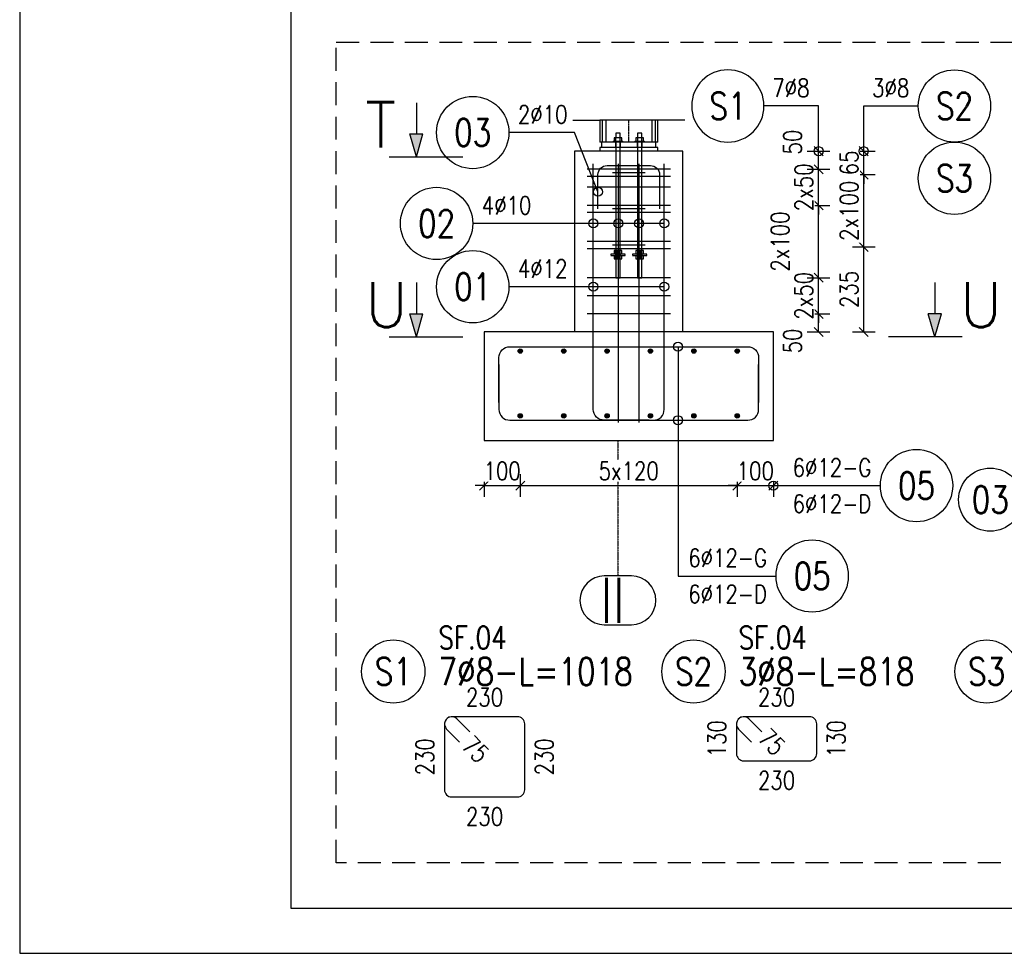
# Model space of a CAD drawing. Header units: millimetres. Extents: x -62590 to 46238, y 147773 to 522018.
# Tile 27 of 92: x 1238 to 3961, y 242643 to 245225. Entities that reach past the tile are written whole.
import ezdxf
from ezdxf.enums import TextEntityAlignment as Align

# ---------------------------------------------------------------- set-up
doc = ezdxf.new("R2010")
doc.units = ezdxf.units.MM
for name, pattern in [('ACAD_ISO02W100', [15, 12, -3]), ('ACAD_ISO04W100', [30, 24, -3, 0, -3]), ('CENTER2', [28.575, 19.05, -3.175, 3.175, -3.175]), ('HIDDEN', [9.525, 6.35, -3.175])]:
    doc.linetypes.add(name, pattern=pattern)
for name, color, linetype in [('!PB_Ramka', 7, 'Continuous'), ('e-cad_cienkie', 1, 'Continuous'), ('e-cad_kontur', 2, 'Continuous'), ('e-cad_opisy', 7, 'Continuous'), ('e-cad_osie', 9, 'CENTER2'), ('e-cad_prety_przekroj', 4, 'Continuous'), ('e-cad_prety_widok', 3, 'Continuous'), ('e-cad_strzemiona', 3, 'Continuous'), ('e-cad_ukryte', 1, 'HIDDEN'), ('e-cad_wymiary', 1, 'Continuous')]:
    doc.layers.add(name, color=color, linetype=linetype)
doc.layers.add('e-cad_rzutnie', color=61, linetype='Continuous', plot=False)
doc.styles.add('e-cad_1', font='simplex.shx', dxfattribs={"width": 0.8})
doc.styles.add('PB_CutSymbolDown', font='txt.shx', dxfattribs={"height": 5})
doc.styles.add('PB_CutSymbolUp', font='txt.shx', dxfattribs={"height": 5})
doc.linetypes.add('ZIGZAG', pattern='A,0.00254,-5.08,[131,ltypeshp.shx,S=5.08,R=0,X=-5.08,Y=0],-10.16,[131,ltypeshp.shx,S=5.08,R=180,X=5.08,Y=0],-5.08', length=20.32254)
doc.dimstyles.new('e-cad_1_25_[mm]', dxfattribs={"dimscale": 25, "dimtxt": 2, "dimasz": 1, "dimexe": 1.25, "dimexo": 0.625, "dimtad": 1, "dimdec": 0, "dimrnd": 1, "dimzin": 1, "dimtxsty": 'e-cad_1', "dimblk": 'OBLIQUE', "dimcen": 2.5, "dimclrd": 8, "dimclre": 8, "dimclrt": 1, "dimadec": 0, "dimazin": 0, "dimtfac": 1, "dimtix": 1, "dimtmove": 1, "dimatfit": 3, "dimfxl": 1.25, "dimfxlon": 1, "dimtfill": 1, "dimarcsym": 0})

# ---------------------------------------------------------------- blocks, each defined once
blk = doc.blocks.new('sectionup')
blk.add_hatch(color=256).paths.add_polyline_path([(-2.55, 0.73), (0, 0), (-2.55, -0.73)])
at = {"color": 7, "linetype": 'Continuous'}
for p, q in [((0, 3), (0, -5.15)), ((-6, 0), (-2.55, 0))]:
    blk.add_line(p, q, dxfattribs=at)
for p, q in [((0, 0), (-2.55, 0.73)), ((-2.55, 0.73), (-2.55, -0.73)), ((0, 0), (-2.55, -0.73))]:
    blk.add_line(p, q)
blk = doc.blocks.new('sectiondown')
blk.add_hatch(color=256).paths.add_polyline_path([(-2.55, -0.73), (-2.55, 0.73), (0, 0)])
at = {"color": 7, "linetype": 'Continuous'}
for p, q in [((0, -3), (0, 5.15)), ((-6, 0), (-2.55, 0))]:
    blk.add_line(p, q, dxfattribs=at)
for p, q in [((0, 0), (-2.55, 0.73)), ((-2.55, -0.73), (-2.55, 0.73)), ((0, 0), (-2.55, -0.73))]:
    blk.add_line(p, q)
blk = doc.blocks.new('e-cad_ZelbetOpis_7')
blk.add_circle((5, 5), 3.5)
at = {"layer": 'e-cad_opisy', "style": 'e-cad_1', "width": 0.8, "flags": 1}
for tag, p in [('SREDNICA', (25, 8)), ('DLUGOSC', (25, 7.5)), ('KOD', (30, 8)), ('HAK_1', (30, 7.5)), ('SZT', (25, 7)), ('GATUNEK_STALI', (25, 6.5)), ('A', (30, 6.5)), ('HAK_2', (30, 7)), ('OPIS_2', (25, 5.5)), ('KLASA_STALI', (25, 6)), ('C', (30, 5.5)), ('B', (30, 6)), ('D', (30, 5)), ('E', (30, 4.5)), ('F', (30, 4)), ('R', (30, 3.5)), ('HAK_1_DLUGOSC', (30, 3)), ('HAK_2_DLUGOSC', (30, 2.5)), ('KIERUNEK', (30, 2))]:
    blk.add_attdef(tag, p, '', height=0.3, dxfattribs=at)
at = {"layer": 'e-cad_opisy', "style": 'e-cad_1', "width": 0.8}
for tag, p in [('OPIS_1', (10, 3.5)), ('UWAGI', (10, -6))]:
    blk.add_attdef(tag, p, '', height=3, dxfattribs=at)
blk.add_attdef('NR', text='', height=3, dxfattribs=at).set_placement((5, 3.5), align=Align.CENTER)
at = {"layer": 'e-cad_rzutnie', "style": 'e-cad_1', "width": 0.8}
blk.add_attdef('POZYCJA', (10, 7.5), '', height=2.5, dxfattribs=at)
blk = doc.blocks.new('_Oblique')
at = {"color": 0, "linetype": 'ByBlock', "lineweight": -2}
blk.add_line((-0.5, -0.5), (0.5, 0.5), dxfattribs=at)
blk = doc.blocks.new('*D145')
at = {"layer": 'Defpoints', "color": 0, "ltscale": 40}
for p in [(3037.6, 244411.1), (3447.6, 244411.1), (3072.6, 244361)]:
    blk.add_point(p, dxfattribs=at)
at = {"layer": 'e-cad_wymiary', "color": 8, "lineweight": -2, "ltscale": 10}
for p, q in [((3416.3, 244411.1), (3478.8, 244411.1)), ((3447.6, 244361), (3447.6, 244411.1)), ((3416.3, 244361), (3478.8, 244361))]:
    blk.add_line(p, q, dxfattribs=at)
at = {"layer": 'e-cad_wymiary', "color": 8, "lineweight": -2, "ltscale": 40, "xscale": 25, "yscale": 25, "zscale": 25}
for p, rotation in [((3447.6, 244411.1), 90), ((3447.6, 244361), 270)]:
    blk.add_blockref('_Oblique', p, dxfattribs=dict(at, rotation=rotation))
at = {"layer": 'e-cad_wymiary', "color": 1, "ltscale": 40, "insert": (3375.7, 244336), "char_height": 50, "attachment_point": 5, "rotation": 90, "style": 'e-cad_1', "bg_fill": 3, "box_fill_scale": 1.1, "bg_fill_color": 257, "bg_fill_transparency": 0}
blk.add_mtext('50', dxfattribs=at)
blk = doc.blocks.new('*D146')
at = {"layer": 'Defpoints', "color": 0, "ltscale": 40}
for p in [(3037.6, 244511.1), (3447.6, 244511.1), (3037.6, 244411.1)]:
    blk.add_point(p, dxfattribs=at)
at = {"layer": 'e-cad_wymiary', "color": 8, "lineweight": -2, "ltscale": 10}
for p, q in [((3447.6, 244511.1), (3447.6, 244536.1)), ((3416.3, 244511.1), (3478.8, 244511.1)), ((3447.6, 244411.1), (3447.6, 244511.1)), ((3416.3, 244411.1), (3478.8, 244411.1)), ((3447.6, 244411.1), (3447.6, 244386.1))]:
    blk.add_line(p, q, dxfattribs=at)
at = {"layer": 'e-cad_wymiary', "color": 8, "lineweight": -2, "ltscale": 40, "xscale": 25, "yscale": 25, "zscale": 25}
for p, rotation in [((3447.6, 244511.1), 270), ((3447.6, 244411.1), 90)]:
    blk.add_blockref('_Oblique', p, dxfattribs=dict(at, rotation=rotation))
at = {"layer": 'e-cad_wymiary', "color": 1, "ltscale": 40, "insert": (3406.9, 244461.1), "char_height": 50, "attachment_point": 5, "rotation": 90, "style": 'e-cad_1', "bg_fill": 3, "box_fill_scale": 1.1, "bg_fill_color": 257, "bg_fill_transparency": 0}
blk.add_mtext('2x50', dxfattribs=at)
blk = doc.blocks.new('*D147')
at = {"layer": 'Defpoints', "color": 0, "ltscale": 40}
for p in [(3037.6, 244711.1), (3447.6, 244711.1), (3037.6, 244511.1)]:
    blk.add_point(p, dxfattribs=at)
at = {"layer": 'e-cad_wymiary', "color": 8, "lineweight": -2, "ltscale": 10}
for p, q in [((3416.3, 244711.1), (3478.8, 244711.1)), ((3447.6, 244511.1), (3447.6, 244711.1)), ((3416.3, 244511.1), (3478.8, 244511.1))]:
    blk.add_line(p, q, dxfattribs=at)
at = {"layer": 'e-cad_wymiary', "color": 8, "lineweight": -2, "ltscale": 40, "xscale": 25, "yscale": 25, "zscale": 25}
for p, rotation in [((3447.6, 244711.1), 90), ((3447.6, 244511.1), 270)]:
    blk.add_blockref('_Oblique', p, dxfattribs=dict(at, rotation=rotation))
at = {"layer": 'e-cad_wymiary', "color": 1, "ltscale": 40, "insert": (3341.3, 244611.1), "char_height": 50, "attachment_point": 5, "rotation": 90, "style": 'e-cad_1', "bg_fill": 3, "box_fill_scale": 1.1, "bg_fill_color": 257, "bg_fill_transparency": 0}
blk.add_mtext('2x100', dxfattribs=at)
blk = doc.blocks.new('*D148')
at = {"layer": 'Defpoints', "color": 0, "ltscale": 40}
for p in [(3037.6, 244811.1), (3447.6, 244811.1), (3037.6, 244711.1)]:
    blk.add_point(p, dxfattribs=at)
at = {"layer": 'e-cad_wymiary', "color": 8, "lineweight": -2, "ltscale": 10}
for p, q in [((3447.6, 244811.1), (3447.6, 244836.1)), ((3416.3, 244811.1), (3478.8, 244811.1)), ((3447.6, 244711.1), (3447.6, 244811.1)), ((3416.3, 244711.1), (3478.8, 244711.1)), ((3447.6, 244711.1), (3447.6, 244686.1))]:
    blk.add_line(p, q, dxfattribs=at)
at = {"layer": 'e-cad_wymiary', "color": 8, "lineweight": -2, "ltscale": 40, "xscale": 25, "yscale": 25, "zscale": 25}
for p, rotation in [((3447.6, 244811.1), 270), ((3447.6, 244711.1), 90)]:
    blk.add_blockref('_Oblique', p, dxfattribs=dict(at, rotation=rotation))
at = {"layer": 'e-cad_wymiary', "color": 1, "ltscale": 40, "insert": (3406.9, 244761.1), "char_height": 50, "attachment_point": 5, "rotation": 90, "style": 'e-cad_1', "bg_fill": 3, "box_fill_scale": 1.1, "bg_fill_color": 257, "bg_fill_transparency": 0}
blk.add_mtext('2x50', dxfattribs=at)
blk = doc.blocks.new('*D149')
at = {"layer": 'Defpoints', "color": 0, "ltscale": 40}
for p in [(3072.6, 244861), (3447.6, 244861), (3037.6, 244811.1)]:
    blk.add_point(p, dxfattribs=at)
at = {"layer": 'e-cad_wymiary', "color": 8, "lineweight": -2, "ltscale": 10}
for p, q in [((3416.3, 244861), (3478.8, 244861)), ((3447.6, 244811.1), (3447.6, 244861)), ((3416.3, 244811.1), (3478.8, 244811.1))]:
    blk.add_line(p, q, dxfattribs=at)
at = {"layer": 'e-cad_wymiary', "color": 8, "lineweight": -2, "ltscale": 40, "xscale": 25, "yscale": 25, "zscale": 25}
for p, rotation in [((3447.6, 244861), 90), ((3447.6, 244811.1), 270)]:
    blk.add_blockref('_Oblique', p, dxfattribs=dict(at, rotation=rotation))
at = {"layer": 'e-cad_wymiary', "color": 1, "ltscale": 40, "insert": (3375.7, 244886), "char_height": 50, "attachment_point": 5, "rotation": 90, "style": 'e-cad_1', "bg_fill": 3, "box_fill_scale": 1.1, "bg_fill_color": 257, "bg_fill_transparency": 0}
blk.add_mtext('50', dxfattribs=at)
blk = doc.blocks.new('*D150')
at = {"layer": 'Defpoints', "color": 0, "ltscale": 40}
for p in [(2958.6, 244596.1), (3572.6, 244596.1), (3322.6, 244361)]:
    blk.add_point(p, dxfattribs=at)
at = {"layer": 'e-cad_wymiary', "color": 8, "lineweight": -2, "ltscale": 10}
for p, q in [((3541.3, 244596.1), (3603.8, 244596.1)), ((3572.6, 244361), (3572.6, 244596.1)), ((3541.3, 244361), (3603.8, 244361))]:
    blk.add_line(p, q, dxfattribs=at)
at = {"layer": 'e-cad_wymiary', "color": 8, "lineweight": -2, "ltscale": 40, "xscale": 25, "yscale": 25, "zscale": 25}
for p, rotation in [((3572.6, 244596.1), 90), ((3572.6, 244361), 270)]:
    blk.add_blockref('_Oblique', p, dxfattribs=dict(at, rotation=rotation))
at = {"layer": 'e-cad_wymiary', "color": 1, "ltscale": 40, "insert": (3531.9, 244478.6), "char_height": 50, "attachment_point": 5, "rotation": 90, "style": 'e-cad_1', "bg_fill": 3, "box_fill_scale": 1.1, "bg_fill_color": 257, "bg_fill_transparency": 0}
blk.add_mtext('235', dxfattribs=at)
blk = doc.blocks.new('*D151')
at = {"layer": 'Defpoints', "color": 0, "ltscale": 40}
for p in [(2958.6, 244796.1), (3572.6, 244796.1), (2958.6, 244596.1)]:
    blk.add_point(p, dxfattribs=at)
at = {"layer": 'e-cad_wymiary', "color": 8, "lineweight": -2, "ltscale": 10}
for p, q in [((3541.3, 244796.1), (3603.8, 244796.1)), ((3572.6, 244596.1), (3572.6, 244796.1)), ((3541.3, 244596.1), (3603.8, 244596.1))]:
    blk.add_line(p, q, dxfattribs=at)
at = {"layer": 'e-cad_wymiary', "color": 8, "lineweight": -2, "ltscale": 40, "xscale": 25, "yscale": 25, "zscale": 25}
for p, rotation in [((3572.6, 244796.1), 90), ((3572.6, 244596.1), 270)]:
    blk.add_blockref('_Oblique', p, dxfattribs=dict(at, rotation=rotation))
at = {"layer": 'e-cad_wymiary', "color": 1, "ltscale": 40, "insert": (3531.9, 244696.1), "char_height": 50, "attachment_point": 5, "rotation": 90, "style": 'e-cad_1', "bg_fill": 3, "box_fill_scale": 1.1, "bg_fill_color": 257, "bg_fill_transparency": 0}
blk.add_mtext('2x100', dxfattribs=at)
blk = doc.blocks.new('*D152')
at = {"layer": 'Defpoints', "color": 0, "ltscale": 40}
for p in [(3072.6, 244861), (3572.6, 244861), (2958.6, 244796.1)]:
    blk.add_point(p, dxfattribs=at)
at = {"layer": 'e-cad_wymiary', "color": 8, "lineweight": -2, "ltscale": 10}
for p, q in [((3572.6, 244861), (3572.6, 244886)), ((3541.3, 244861), (3603.8, 244861)), ((3572.6, 244796.1), (3572.6, 244861)), ((3541.3, 244796.1), (3603.8, 244796.1)), ((3572.6, 244796.1), (3572.6, 244771.1))]:
    blk.add_line(p, q, dxfattribs=at)
at = {"layer": 'e-cad_wymiary', "color": 8, "lineweight": -2, "ltscale": 40, "xscale": 25, "yscale": 25, "zscale": 25}
for p, rotation in [((3572.6, 244861), 270), ((3572.6, 244796.1), 90)]:
    blk.add_blockref('_Oblique', p, dxfattribs=dict(at, rotation=rotation))
at = {"layer": 'e-cad_wymiary', "color": 1, "ltscale": 40, "insert": (3531.9, 244828.6), "char_height": 50, "attachment_point": 5, "rotation": 90, "style": 'e-cad_1', "bg_fill": 3, "box_fill_scale": 1.1, "bg_fill_color": 257, "bg_fill_transparency": 0}
blk.add_mtext('65', dxfattribs=at)
blk = doc.blocks.new('e-cad_ZelbetOpisNiezliczalny_1P')
at = {"layer": 'e-cad_cienkie'}
blk.add_circle((4, 0), 4, dxfattribs=at)
at = {"layer": 'e-cad_opisy', "ltscale": 0.04, "style": 'e-cad_1', "width": 0.8}
for tag, p in [('OPIS', (-1, 1)), ('UWAGI', (-1, -3))]:
    blk.add_attdef(tag, text='', height=2, dxfattribs=at).set_placement(p, align=Align.RIGHT)
blk.add_attdef('NR', text='', height=3, dxfattribs=at).set_placement((4, 0), align=Align.MIDDLE_CENTER)
blk = doc.blocks.new('*D153')
at = {"layer": 'Defpoints', "color": 0, "ltscale": 40}
for p in [(2622.6, 244129), (2522.6, 244061), (2622.6, 243936)]:
    blk.add_point(p, dxfattribs=at)
at = {"layer": 'e-cad_wymiary', "color": 8, "lineweight": -2, "ltscale": 10}
for p, q in [((2522.6, 243967.3), (2522.6, 243904.8)), ((2622.6, 243967.3), (2622.6, 243904.8)), ((2522.6, 243936), (2497.6, 243936)), ((2522.6, 243936), (2622.6, 243936)), ((2622.6, 243936), (2647.6, 243936))]:
    blk.add_line(p, q, dxfattribs=at)
at = {"layer": 'e-cad_wymiary', "color": 8, "lineweight": -2, "ltscale": 40, "xscale": 25, "yscale": 25, "zscale": 25}
blk.add_blockref('_Oblique', (2522.6, 243936), dxfattribs=at)
at = {"layer": 'e-cad_wymiary', "color": 8, "lineweight": -2, "ltscale": 40, "xscale": 25, "yscale": 25, "zscale": 25, "rotation": 180}
blk.add_blockref('_Oblique', (2622.6, 243936), dxfattribs=at)
at = {"layer": 'e-cad_wymiary', "color": 1, "ltscale": 40, "insert": (2572.6, 243976.7), "char_height": 50, "attachment_point": 5, "style": 'e-cad_1', "bg_fill": 3, "box_fill_scale": 1.1, "bg_fill_color": 257, "bg_fill_transparency": 0}
blk.add_mtext('100', dxfattribs=at)
blk = doc.blocks.new('*D154')
at = {"layer": 'Defpoints', "color": 0, "ltscale": 40}
for p in [(2622.6, 244129), (3222.6, 244129), (3222.6, 243936)]:
    blk.add_point(p, dxfattribs=at)
at = {"layer": 'e-cad_wymiary', "color": 8, "lineweight": -2, "ltscale": 10}
for p, q in [((2622.6, 243967.3), (2622.6, 243904.8)), ((3222.6, 243967.3), (3222.6, 243904.8)), ((2622.6, 243936), (3222.6, 243936))]:
    blk.add_line(p, q, dxfattribs=at)
at = {"layer": 'e-cad_wymiary', "color": 8, "lineweight": -2, "ltscale": 40, "xscale": 25, "yscale": 25, "zscale": 25, "rotation": 180}
blk.add_blockref('_Oblique', (2622.6, 243936), dxfattribs=at)
at = {"layer": 'e-cad_wymiary', "color": 8, "lineweight": -2, "ltscale": 40, "xscale": 25, "yscale": 25, "zscale": 25}
blk.add_blockref('_Oblique', (3222.6, 243936), dxfattribs=at)
at = {"layer": 'e-cad_wymiary', "color": 1, "ltscale": 40, "insert": (2922.6, 243976.7), "char_height": 50, "attachment_point": 5, "style": 'e-cad_1', "bg_fill": 3, "box_fill_scale": 1.1, "bg_fill_color": 257, "bg_fill_transparency": 0}
blk.add_mtext('5x120', dxfattribs=at)
blk = doc.blocks.new('*D155')
at = {"layer": 'Defpoints', "color": 0, "ltscale": 40}
for p in [(3222.6, 244129), (3322.6, 244061), (3322.6, 243936)]:
    blk.add_point(p, dxfattribs=at)
at = {"layer": 'e-cad_wymiary', "color": 8, "lineweight": -2, "ltscale": 10}
for p, q in [((3222.6, 243967.3), (3222.6, 243904.8)), ((3322.6, 243967.3), (3322.6, 243904.8)), ((3222.6, 243936), (3197.6, 243936)), ((3222.6, 243936), (3322.6, 243936)), ((3322.6, 243936), (3347.6, 243936))]:
    blk.add_line(p, q, dxfattribs=at)
at = {"layer": 'e-cad_wymiary', "color": 8, "lineweight": -2, "ltscale": 40, "xscale": 25, "yscale": 25, "zscale": 25}
blk.add_blockref('_Oblique', (3222.6, 243936), dxfattribs=at)
at = {"layer": 'e-cad_wymiary', "color": 8, "lineweight": -2, "ltscale": 40, "xscale": 25, "yscale": 25, "zscale": 25, "rotation": 180}
blk.add_blockref('_Oblique', (3322.6, 243936), dxfattribs=at)
at = {"layer": 'e-cad_wymiary', "color": 1, "ltscale": 40, "insert": (3272.6, 243976.7), "char_height": 50, "attachment_point": 5, "style": 'e-cad_1', "bg_fill": 3, "box_fill_scale": 1.1, "bg_fill_color": 257, "bg_fill_transparency": 0}
blk.add_mtext('100', dxfattribs=at)
blk = doc.blocks.new('e-cad_ZelbetOpisNiezliczalny_1L')
at = {"layer": 'e-cad_cienkie'}
blk.add_circle((-4, 0), 4, dxfattribs=at)
at = {"layer": 'e-cad_opisy', "ltscale": 0.04, "style": 'e-cad_1', "width": 0.8}
for tag, p in [('OPIS', (1, 1)), ('UWAGI', (1, -3))]:
    blk.add_attdef(tag, p, '', height=2, dxfattribs=at)
blk.add_attdef('NR', text='', height=3, dxfattribs=at).set_placement((-4, 0), align=Align.MIDDLE_CENTER)
blk = doc.blocks.new('*U24')
at = {"layer": 'e-cad_opisy', "color": 8, "ltscale": 0.4}
blk.add_lwpolyline([(0, 0), (600, 0), (600, 297), (25, 297), (25, 297), (0, 297), (0, 0)], dxfattribs=at)
at = {"layer": 'e-cad_opisy', "color": 3, "ltscale": 0.4}
blk.add_lwpolyline([(30, 5), (595, 5), (595, 292), (30, 292), (30, 5)], dxfattribs=at)

msp = doc.modelspace()

# ---------------------------------------------------------------- hatches: boundary and pattern name
at = {"layer": 'e-cad_prety_przekroj', "ltscale": 10}
h = msp.add_hatch(color=256, dxfattribs=at)
edge = h.paths.add_edge_path()
edge.add_arc((2622.6, 244308), 6, 0, 360, ccw=False)
h = msp.add_hatch(color=256, dxfattribs=at)
edge = h.paths.add_edge_path()
edge.add_arc((2742.6, 244308), 6, 0, 360, ccw=False)
h = msp.add_hatch(color=256, dxfattribs=at)
edge = h.paths.add_edge_path()
edge.add_arc((2862.6, 244308), 6, 0, 360, ccw=False)
h = msp.add_hatch(color=256, dxfattribs=at)
edge = h.paths.add_edge_path()
edge.add_arc((2982.6, 244308), 6, 0, 360, ccw=False)
h = msp.add_hatch(color=256, dxfattribs=at)
edge = h.paths.add_edge_path()
edge.add_arc((3102.6, 244308), 6, 0, 360, ccw=False)
h = msp.add_hatch(color=256, dxfattribs=at)
edge = h.paths.add_edge_path()
edge.add_arc((3222.6, 244308), 6, 0, 360, ccw=False)
h = msp.add_hatch(color=256, dxfattribs=at)
edge = h.paths.add_edge_path()
edge.add_arc((2622.6, 244129), 6, 0, 360)
h = msp.add_hatch(color=256, dxfattribs=at)
edge = h.paths.add_edge_path()
edge.add_arc((2742.6, 244129), 6, 0, 360)
h = msp.add_hatch(color=256, dxfattribs=at)
edge = h.paths.add_edge_path()
edge.add_arc((2862.6, 244129), 6, 0, 360)
h = msp.add_hatch(color=256, dxfattribs=at)
edge = h.paths.add_edge_path()
edge.add_arc((2982.6, 244129), 6, 0, 360)
h = msp.add_hatch(color=256, dxfattribs=at)
edge = h.paths.add_edge_path()
edge.add_arc((3102.6, 244129), 6, 0, 360)
h = msp.add_hatch(color=256, dxfattribs=at)
edge = h.paths.add_edge_path()
edge.add_arc((3222.6, 244129), 6, 0, 360)

# ---------------------------------------------------------------- linework, layer by layer
at = {"layer": 'e-cad_kontur', "color": 7, "linetype": 'Continuous', "ltscale": 0.25}
for p, q in [((2767.6, 244946.4), (2842.6, 244946.4)), ((3077.6, 244946.4), (3002.6, 244946.4))]:
    msp.add_line(p, q, dxfattribs=at)
at = {"layer": 'e-cad_kontur', "color": 7, "linetype": 'ZIGZAG', "ltscale": 0.25}
msp.add_line((3002.6, 244946.4), (2842.6, 244946.4), dxfattribs=at)
at = {"layer": 'e-cad_kontur', "linetype": 'Continuous', "ltscale": 0.25}
for p, q in [((2842.6, 244946.4), (2842.6, 244886)), ((2850, 244886), (2850, 244946.4)), ((2859, 244946.4), (2859, 244886)), ((2986.2, 244946.4), (2986.2, 244886)), ((2995.2, 244946.4), (2995.2, 244886)), ((3002.6, 244886), (3002.6, 244946.4)), ((2887, 244911), (2886.6, 244911)), ((2886.6, 244911), (2886.6, 244898.1)), ((2888.3, 244911), (2887, 244911)), ((2890.3, 244911), (2888.3, 244911)), ((2892.6, 244911), (2890.3, 244911)), ((2894.9, 244911), (2892.6, 244911)), ((2896.8, 244911), (2894.9, 244911)), ((2898.1, 244911), (2896.8, 244911)), ((2898.6, 244911), (2898.1, 244911)), ((2898.6, 244898.1), (2898.6, 244911)), ((2947, 244911), (2946.6, 244911)), ((2946.6, 244911), (2946.6, 244898.1)), ((2948.3, 244911), (2947, 244911)), ((2950.3, 244911), (2948.3, 244911)), ((2952.6, 244911), (2950.3, 244911)), ((2954.9, 244911), (2952.6, 244911)), ((2956.8, 244911), (2954.9, 244911)), ((2958.1, 244911), (2956.8, 244911)), ((2958.6, 244911), (2958.1, 244911)), ((2958.6, 244898.1), (2958.6, 244911)), ((2847.6, 244886), (2842.6, 244886)), ((2997.6, 244886), (2847.6, 244886)), ((2847.6, 244886), (2847.6, 244871)), ((2879.1, 244888.5), (2879.3, 244888.5)), ((2879.1, 244888.5), (2879.1, 244886)), ((2879.3, 244888.5), (2880.1, 244888.5)), ((2880.1, 244888.5), (2881.3, 244888.5)), ((2881.3, 244888.5), (2883, 244888.5)), ((2887.3, 244898.1), (2882.1, 244898.1)), ((2882.1, 244898.1), (2882.1, 244888.5)), ((2883, 244888.5), (2885.1, 244888.5)), ((2885.1, 244888.5), (2887.4, 244888.5)), ((2897.8, 244898.1), (2887.3, 244898.1)), ((2887.3, 244888.5), (2887.3, 244898.1)), ((2887.4, 244888.5), (2889.9, 244888.5)), ((2889.9, 244888.5), (2892.6, 244888.5)), ((2892.6, 244888.5), (2895.2, 244888.5)), ((2895.2, 244888.5), (2897.7, 244888.5)), ((2897.7, 244888.5), (2900.1, 244888.5)), ((2903, 244898.1), (2897.8, 244898.1)), ((2897.8, 244898.1), (2897.8, 244888.5)), ((2900.1, 244888.5), (2902.1, 244888.5)), ((2902.1, 244888.5), (2903.8, 244888.5)), ((2903, 244888.5), (2903, 244898.1)), ((2903.8, 244888.5), (2905, 244888.5)), ((2905, 244888.5), (2905.8, 244888.5)), ((2905.8, 244888.5), (2906.1, 244888.5)), ((2906.1, 244886), (2906.1, 244888.5)), ((2939.1, 244888.5), (2939.3, 244888.5)), ((2939.1, 244888.5), (2939.1, 244886)), ((2939.3, 244888.5), (2940.1, 244888.5)), ((2940.1, 244888.5), (2941.3, 244888.5)), ((2941.3, 244888.5), (2943, 244888.5)), ((2947.3, 244898.1), (2942.1, 244898.1)), ((2942.1, 244898.1), (2942.1, 244888.5)), ((2943, 244888.5), (2945.1, 244888.5)), ((2945.1, 244888.5), (2947.4, 244888.5)), ((2957.8, 244898.1), (2947.3, 244898.1)), ((2947.3, 244888.5), (2947.3, 244898.1)), ((2947.4, 244888.5), (2949.9, 244888.5)), ((2949.9, 244888.5), (2952.6, 244888.5)), ((2952.6, 244888.5), (2955.2, 244888.5)), ((2955.2, 244888.5), (2957.7, 244888.5)), ((2957.7, 244888.5), (2960.1, 244888.5)), ((2963, 244898.1), (2957.8, 244898.1)), ((2957.8, 244898.1), (2957.8, 244888.5)), ((2960.1, 244888.5), (2962.1, 244888.5)), ((2962.1, 244888.5), (2963.8, 244888.5)), ((2963, 244888.5), (2963, 244898.1)), ((2963.8, 244888.5), (2965, 244888.5)), ((2965, 244888.5), (2965.8, 244888.5)), ((2965.8, 244888.5), (2966.1, 244888.5)), ((2966.1, 244886), (2966.1, 244888.5)), ((2997.6, 244871), (2997.6, 244886)), ((3002.6, 244886), (2997.6, 244886)), ((3072.6, 244861), (2772.6, 244861)), ((2772.6, 244861), (2772.6, 244361)), ((3002.6, 244871), (2842.6, 244871)), ((2842.6, 244871), (2842.6, 244861)), ((3002.6, 244861), (3002.6, 244871)), ((3072.6, 244361), (3072.6, 244861)), ((3322.6, 244361), (2522.6, 244361)), ((2522.6, 244361), (2522.6, 244061)), ((3322.6, 244061), (3322.6, 244361)), ((2522.6, 244061), (3322.6, 244061))]:
    msp.add_line(p, q, dxfattribs=at)
at = {"layer": 'e-cad_kontur', "color": 10, "linetype": 'ACAD_ISO04W100', "ltscale": 0.25}
msp.add_line((2922.6, 244886), (2922.6, 244946.4), dxfattribs=at)
at = {"layer": 'e-cad_kontur', "color": 84, "linetype": 'ACAD_ISO02W100', "ltscale": 0.25}
for p, q in [((2885.6, 244886), (2885.6, 244871)), ((2886.6, 244886), (2886.6, 244871)), ((2898.6, 244871), (2898.6, 244886)), ((2899.6, 244871), (2899.6, 244886)), ((2945.6, 244886), (2945.6, 244871)), ((2946.6, 244886), (2946.6, 244871)), ((2958.6, 244871), (2958.6, 244886)), ((2959.6, 244871), (2959.6, 244886)), ((2886.6, 244871), (2886.6, 244563)), ((2898.6, 244861), (2898.6, 244871)), ((2898.6, 244511), (2898.6, 244861)), ((2946.6, 244871), (2946.6, 244563)), ((2958.6, 244861), (2958.6, 244871)), ((2958.6, 244511), (2958.6, 244861)), ((2887.3, 244586.2), (2882.1, 244586.2)), ((2882.1, 244586.2), (2882.1, 244576.6)), ((2897.8, 244586.2), (2887.3, 244586.2)), ((2887.3, 244576.6), (2887.3, 244586.2)), ((2887.4, 244576.6), (2887.4, 244586.2)), ((2889.6, 244576.6), (2889.6, 244586.2)), ((2892.6, 244576.6), (2892.6, 244586.2)), ((2895.6, 244576.6), (2895.6, 244586.2)), ((2903, 244586.2), (2897.8, 244586.2)), ((2897.8, 244576.6), (2897.8, 244586.2)), ((2897.8, 244576.6), (2897.8, 244586.2)), ((2903, 244576.6), (2903, 244586.2)), ((2947.3, 244586.2), (2942.1, 244586.2)), ((2942.1, 244586.2), (2942.1, 244576.6)), ((2957.8, 244586.2), (2947.3, 244586.2)), ((2947.3, 244576.6), (2947.3, 244586.2)), ((2947.4, 244576.6), (2947.4, 244586.2)), ((2949.6, 244576.6), (2949.6, 244586.2)), ((2952.6, 244576.6), (2952.6, 244586.2)), ((2955.6, 244576.6), (2955.6, 244586.2)), ((2963, 244586.2), (2957.8, 244586.2)), ((2957.8, 244576.6), (2957.8, 244586.2)), ((2957.8, 244576.6), (2957.8, 244586.2)), ((2963, 244576.6), (2963, 244586.2)), ((2912.6, 244576.6), (2872.6, 244576.6)), ((2872.6, 244576.6), (2872.6, 244572.6)), ((2872.6, 244572.6), (2912.6, 244572.6)), ((2882.1, 244572.6), (2882.1, 244563)), ((2882.1, 244563), (2887.3, 244563)), ((2885.8, 244576.6), (2885.8, 244572.6)), ((2886.6, 244563), (2886.6, 244511)), ((2886.7, 244576.6), (2886.7, 244572.6)), ((2887.3, 244563), (2887.3, 244572.6)), ((2887.3, 244563), (2897.8, 244563)), ((2887.4, 244563), (2887.4, 244572.6)), ((2889.2, 244572.6), (2889.2, 244576.6)), ((2889.6, 244563), (2889.6, 244572.6)), ((2892.6, 244572.6), (2892.6, 244576.6)), ((2892.6, 244563), (2892.6, 244572.6)), ((2895.6, 244563), (2895.6, 244572.6)), ((2895.9, 244572.6), (2895.9, 244576.6)), ((2897.8, 244563), (2897.8, 244572.6)), ((2897.8, 244563), (2897.8, 244572.6)), ((2897.8, 244563), (2903, 244563)), ((2898.4, 244572.6), (2898.4, 244576.6)), ((2899.3, 244572.6), (2899.3, 244576.6)), ((2903, 244563), (2903, 244572.6)), ((2912.6, 244572.6), (2912.6, 244576.6)), ((2972.6, 244576.6), (2932.6, 244576.6)), ((2932.6, 244576.6), (2932.6, 244572.6)), ((2932.6, 244572.6), (2972.6, 244572.6)), ((2942.1, 244572.6), (2942.1, 244563)), ((2942.1, 244563), (2947.3, 244563)), ((2945.8, 244576.6), (2945.8, 244572.6)), ((2946.6, 244563), (2946.6, 244511)), ((2946.7, 244576.6), (2946.7, 244572.6)), ((2947.3, 244563), (2947.3, 244572.6)), ((2947.3, 244563), (2957.8, 244563)), ((2947.4, 244563), (2947.4, 244572.6)), ((2949.2, 244572.6), (2949.2, 244576.6)), ((2949.6, 244563), (2949.6, 244572.6)), ((2952.6, 244572.6), (2952.6, 244576.6)), ((2952.6, 244563), (2952.6, 244572.6)), ((2955.6, 244563), (2955.6, 244572.6)), ((2955.9, 244572.6), (2955.9, 244576.6)), ((2957.8, 244563), (2957.8, 244572.6)), ((2957.8, 244563), (2957.8, 244572.6)), ((2957.8, 244563), (2963, 244563)), ((2958.4, 244572.6), (2958.4, 244576.6)), ((2959.3, 244572.6), (2959.3, 244576.6)), ((2963, 244563), (2963, 244572.6)), ((2972.6, 244572.6), (2972.6, 244576.6)), ((2886.6, 244511), (2886.7, 244511)), ((2886.7, 244511), (2887, 244511)), ((2887, 244511), (2887.6, 244511)), ((2887.6, 244511), (2888.3, 244511)), ((2888.3, 244511), (2889.2, 244511)), ((2889.2, 244511), (2890.3, 244511)), ((2890.3, 244511), (2891.4, 244511)), ((2891.4, 244511), (2892.6, 244511)), ((2892.6, 244511), (2893.7, 244511)), ((2893.7, 244511), (2894.9, 244511)), ((2894.9, 244511), (2895.9, 244511)), ((2895.9, 244511), (2896.8, 244511)), ((2896.8, 244511), (2897.6, 244511)), ((2897.6, 244511), (2898.1, 244511)), ((2898.1, 244511), (2898.5, 244511)), ((2898.5, 244511), (2898.6, 244511)), ((2946.6, 244511), (2946.7, 244511)), ((2946.7, 244511), (2947, 244511)), ((2947, 244511), (2947.6, 244511)), ((2947.6, 244511), (2948.3, 244511)), ((2948.3, 244511), (2949.2, 244511)), ((2949.2, 244511), (2950.3, 244511)), ((2950.3, 244511), (2951.4, 244511)), ((2951.4, 244511), (2952.6, 244511)), ((2952.6, 244511), (2953.7, 244511)), ((2953.7, 244511), (2954.9, 244511)), ((2954.9, 244511), (2955.9, 244511)), ((2955.9, 244511), (2956.8, 244511)), ((2956.8, 244511), (2957.6, 244511)), ((2957.6, 244511), (2958.1, 244511)), ((2958.1, 244511), (2958.5, 244511)), ((2958.5, 244511), (2958.6, 244511))]:
    msp.add_line(p, q, dxfattribs=at)
at = {"layer": 'e-cad_osie', "linetype": 'ACAD_ISO04W100', "ltscale": 0.25}
for p, q in [((2892.6, 244878.5), (2892.6, 244878.5)), ((2892.6, 244061), (2892.6, 243873.5)), ((2892.6, 243873.5), (2892.6, 243873.6)), ((2892.6, 243873.6), (2892.6, 243686.1))]:
    msp.add_line(p, q, dxfattribs=at)
at = {"layer": 'e-cad_osie', "linetype": 'Continuous', "ltscale": 0.25}
for p, q in [((2930.1, 243686.1), (2855, 243686.1)), ((2855, 243551.1), (2930.1, 243551.1))]:
    msp.add_line(p, q, dxfattribs=at)
for centre, start, end in [((2855, 243618.6), 90, 270), ((2930.1, 243618.6), 270, 90)]:
    msp.add_arc(centre, 67.5, start, end, dxfattribs=at)
at = {"layer": 'e-cad_prety_przekroj', "ltscale": 10}
for centre in [(2622.6, 244308), (2742.6, 244308), (2862.6, 244308), (2982.6, 244308), (3102.6, 244308), (3222.6, 244308), (2622.6, 244129), (2742.6, 244129), (2862.6, 244129), (2982.6, 244129), (3102.6, 244129), (3222.6, 244129)]:
    msp.add_circle(centre, 6, dxfattribs=at)
at = {"layer": 'e-cad_prety_widok', "ltscale": 10}
for points in [[(2978.6, 244117), (2854.6, 244117, -0.414214), (2824.6, 244147), (2824.6, 244826.1)], [(2866.6, 244117), (2990.6, 244117, 0.414214), (3020.6, 244147), (3020.6, 244826.1)], [(2837.5, 244701.2), (2837.5, 244796.1, -0.414214), (2862.5, 244821.1), (2982.8, 244821.1, -0.414214), (3007.8, 244796.1), (3007.8, 244701.2)], [(2563.6, 244166), (2563.6, 244290, -0.414214), (2593.6, 244320), (3251.6, 244320, -0.414214), (3281.6, 244290), (3281.6, 244166)], [(2563.6, 244271), (2563.6, 244147, 0.414214), (2593.6, 244117), (3251.6, 244117, 0.414214), (3281.6, 244147), (3281.6, 244271)]]:
    msp.add_lwpolyline(points, format="xyb", dxfattribs=at)
for points in [[(2893.9, 244111), (2893.9, 244826)], [(2951.3, 244111), (2951.3, 244826)]]:
    msp.add_lwpolyline(points, dxfattribs=at)
at = {"layer": 'e-cad_strzemiona', "ltscale": 10}
for points in [[(3037.6, 244811.1), (2807.6, 244811.1)], [(2967.6, 244801.1), (2877.6, 244801.1)], [(3037.6, 244791.1), (2807.6, 244791.1)], [(3037.6, 244761.1), (2807.6, 244761.1)], [(3037.6, 244711.1), (2807.6, 244711.1)], [(3037.6, 244691.1), (2807.6, 244691.1)], [(2967.6, 244701.1), (2877.6, 244701.1)], [(3037.6, 244611.1), (2807.6, 244611.1)], [(3037.6, 244591.1), (2807.6, 244591.1)], [(2967.6, 244601.1), (2877.6, 244601.1)], [(3037.6, 244511.1), (2807.6, 244511.1)], [(3037.6, 244461.1), (2807.6, 244461.1)], [(3037.6, 244411.1), (2807.6, 244411.1)]]:
    msp.add_lwpolyline(points, dxfattribs=at)
for points in [[(2483.2, 243255), (2447.1, 243291, 0.668179), (2412.9, 243276.9), (2412.9, 243094.9, 0.414214), (2432.9, 243074.9), (2614.9, 243074.9, 0.414214), (2634.9, 243094.9), (2634.9, 243276.9, 0.414214), (2614.9, 243296.9), (2432.9, 243296.9, 0.668179), (2418.8, 243262.8), (2454.9, 243226.7)], [(3290.7, 243255), (3254.6, 243291, 0.668179), (3220.5, 243276.9), (3220.5, 243194.9, 0.414214), (3240.5, 243174.9), (3422.5, 243174.9, 0.414214), (3442.5, 243194.9), (3442.5, 243276.9, 0.414214), (3422.5, 243296.9), (3240.5, 243296.9, 0.668179), (3226.3, 243262.8), (3262.4, 243226.7)]]:
    msp.add_lwpolyline(points, format="xyb", dxfattribs=at)

# ---------------------------------------------------------------- block references
at = {"xscale": -25, "yscale": 25, "zscale": 25}
for name, p, rotation in [('sectionup', (2335.1, 244845, -400), 89.99999999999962), ('sectionup', (2335.1, 244347.7, -400), 89.99999999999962), ('sectiondown', (3769.3, 244347.7, -400), 89.99999999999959)]:
    msp.add_blockref(name, p, dxfattribs=dict(at, rotation=rotation))
at = {"layer": 'e-cad_opisy', "ltscale": 10, "xscale": 25, "yscale": 25, "zscale": 25}
for name, p, values in [('e-cad_ZelbetOpisNiezliczalny_1L', (2591.1, 244912.5), {'OPIS': '2%%c10', 'NR': '03'}), ('e-cad_ZelbetOpisNiezliczalny_1P', (3723.5, 244786), {'NR': 'S3'}), ('e-cad_ZelbetOpisNiezliczalny_1L', (2491.1, 244661.1), {'OPIS': '4%%c10', 'NR': '02'}), ('e-cad_ZelbetOpisNiezliczalny_1L', (2591.1, 244486.1), {'OPIS': '4%%c12', 'NR': '01'}), ('e-cad_ZelbetOpisNiezliczalny_1P', (3618.5, 243936), {'OPIS': '6%%c12-G', 'UWAGI': '6%%c12-D', 'NR': '05'}), ('e-cad_ZelbetOpisNiezliczalny_1P', (3329.9, 243686), {'OPIS': '6%%c12-G', 'UWAGI': '6%%c12-D', 'NR': '05'}), ('e-cad_ZelbetOpis_7', (2976.6, 243296.9), {'OPIS_1': '3%%c8-L=818', 'NR': 'S2', 'POZYCJA': 'SF.04'})]:
    msp.add_blockref(name, p, dxfattribs=at).add_auto_attribs(values)
for p, rotation, values in [((3797.5, 243772.2), 360, {'OPIS_1': '2%%c10-L=389', 'NR': '03', 'POZYCJA': 'SF.04'}), ((2146.3, 243296.9), 359.9999999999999, {'OPIS_1': '7%%c8-L=1018', 'NR': 'S1', 'POZYCJA': 'SF.04'}), ((3787.3, 243296.9), 359.9999999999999, {'OPIS_1': '3%%c8-L=738', 'NR': 'S3', 'POZYCJA': 'SF.04'})]:
    msp.add_blockref('e-cad_ZelbetOpis_7', p, dxfattribs=dict(at, rotation=rotation)).add_auto_attribs(values)

# ---------------------------------------------------------------- texts
at = {"color": 96}
for s, style, p in [('T', 'PB_CutSymbolUp', (2193.7, 244871.4)), ('U', 'PB_CutSymbolUp', (2193.7, 244374.1)), ('U', 'PB_CutSymbolDown', (3837.8, 244373.9))]:
    msp.add_text(s, height=125, dxfattribs=dict(at, style=style)).set_placement(p)
at = {"layer": 'e-cad_opisy', "ltscale": 10, "style": 'e-cad_1', "width": 0.8}
for p in [(2523.9, 243350.9), (3331.5, 243350.9), (3331.5, 243120.9), (2523.9, 243020.9)]:
    msp.add_text('230', height=50, dxfattribs=at).set_placement(p, align=Align.MIDDLE_CENTER)
for s, rotation, p in [('130', 90, (3166.5, 243235.9)), ('130', 90, (3496.5, 243235.9)), ('75', 315, (3318.5, 243227.2)), ('230', 90, (2358.9, 243185.9)), ('75', 315, (2498.7, 243206.5)), ('230', 90, (2688.9, 243185.9))]:
    msp.add_text(s, height=50, rotation=rotation, dxfattribs=at).set_placement(p, align=Align.MIDDLE_CENTER)
at = {"layer": 'e-cad_osie', "style": 'e-cad_1', "width": 0.8}
msp.add_text('II', height=125, dxfattribs=at).set_placement((2843.8, 243556.1))

# ---------------------------------------------------------------- leaders
at = {"layer": 'e-cad_cienkie', "ltscale": 10}
for points in [[(2837.5, 244748.7), (2772.6, 244912.5), (2591.1, 244912.5)], [(2824.6, 244661.1), (2491.1, 244661.1)], [(2893.9, 244661.1), (2491.1, 244661.1)], [(2824.6, 244486.1), (2591.1, 244486.1)]]:
    msp.add_leader(points, dimstyle='e-cad_1_25_[mm]', override={"dimldrblk": 'DotBlank'}, dxfattribs=at)

# ---------------------------------------------------------------- next in the draw order: dimensions: what is measured, and where the dimension line sits
at = {"layer": 'e-cad_wymiary', "ltscale": 10}
dim = msp.add_linear_dim(base=(3447.6, 244411.1), p1=(3072.6, 244361), p2=(3037.6, 244411.1), angle=90, dimstyle='e-cad_1_25_[mm]', dxfattribs=at)
dim.commit()
dim.dimension.update_dxf_attribs({"geometry": '*D145', "text_midpoint": (3416.3, 244336), "dimtype": 160})
dim = msp.add_linear_dim(base=(2622.6, 243936), p1=(2522.6, 244061), p2=(2622.6, 244129), dimstyle='e-cad_1_25_[mm]', dxfattribs=at)
dim.commit()
dim.dimension.update_dxf_attribs({"geometry": '*D153', "text_midpoint": (2572.6, 243976.7)})

# ---------------------------------------------------------------- next in the draw order: dimensions: what is measured, and where the dimension line sits
dim = msp.add_linear_dim(base=(3447.6, 244511.1), p1=(3037.6, 244411.1), p2=(3037.6, 244511.1), angle=90, text='2x50', dimstyle='e-cad_1_25_[mm]', override={"dimtxsty": 'e-cad_1'}, dxfattribs=at)
dim.commit()
dim.dimension.update_dxf_attribs({"geometry": '*D146', "text_midpoint": (3406.9, 244461.1)})
dim = msp.add_linear_dim(base=(3222.6, 243936), p1=(2622.6, 244129), p2=(3222.6, 244129), text='5x120', dimstyle='e-cad_1_25_[mm]', override={"dimtxsty": 'e-cad_1'}, dxfattribs=at)
dim.commit()
dim.dimension.update_dxf_attribs({"geometry": '*D154', "text_midpoint": (2922.6, 243976.7)})

# ---------------------------------------------------------------- next in the draw order: dimensions: what is measured, and where the dimension line sits
dim = msp.add_linear_dim(base=(3447.6, 244711.1), p1=(3037.6, 244511.1), p2=(3037.6, 244711.1), angle=90, text='2x100', dimstyle='e-cad_1_25_[mm]', override={"dimtxsty": 'e-cad_1'}, dxfattribs=at)
dim.commit()
dim.dimension.update_dxf_attribs({"geometry": '*D147', "text_midpoint": (3381.9, 244611.1), "dimtype": 160})
dim = msp.add_linear_dim(base=(3322.6, 243936), p1=(3222.6, 244129), p2=(3322.6, 244061), dimstyle='e-cad_1_25_[mm]', dxfattribs=at)
dim.commit()
dim.dimension.update_dxf_attribs({"geometry": '*D155', "text_midpoint": (3272.6, 243976.7)})

# ---------------------------------------------------------------- next in the draw order: dimensions: what is measured, and where the dimension line sits
dim = msp.add_linear_dim(base=(3447.6, 244811.1), p1=(3037.6, 244711.1), p2=(3037.6, 244811.1), angle=90, text='2x50', dimstyle='e-cad_1_25_[mm]', override={"dimtxsty": 'e-cad_1'}, dxfattribs=at)
dim.commit()
dim.dimension.update_dxf_attribs({"geometry": '*D148', "text_midpoint": (3406.9, 244761.1)})
dim = msp.add_linear_dim(base=(3572.6, 244596.1), p1=(3322.6, 244361), p2=(2958.6, 244596.1), angle=90, dimstyle='e-cad_1_25_[mm]', dxfattribs=at)
dim.commit()
dim.dimension.update_dxf_attribs({"geometry": '*D150', "text_midpoint": (3531.9, 244478.6)})

# ---------------------------------------------------------------- next in the draw order: leaders
at = {"layer": 'e-cad_cienkie', "ltscale": 10}
for points in [[(3058.9, 244320), (3058.9, 243686), (3329.9, 243686)], [(3058.9, 244117), (3058.9, 243686), (3329.9, 243686)], [(3322.6, 243936), (3347.6, 243936), (3618.5, 243936)], [(3322.6, 243936), (3347.6, 243936), (3618.5, 243936)]]:
    msp.add_leader(points, dimstyle='e-cad_1_25_[mm]', override={"dimldrblk": 'DotBlank'}, dxfattribs=at)

# ---------------------------------------------------------------- next in the draw order: dimensions: what is measured, and where the dimension line sits
at = {"layer": 'e-cad_wymiary', "ltscale": 10}
dim = msp.add_linear_dim(base=(3447.6, 244861), p1=(3037.6, 244811.1), p2=(3072.6, 244861), angle=90, dimstyle='e-cad_1_25_[mm]', dxfattribs=at)
dim.commit()
dim.dimension.update_dxf_attribs({"geometry": '*D149', "text_midpoint": (3416.3, 244886), "dimtype": 160})

# ---------------------------------------------------------------- next in the draw order: leaders
at = {"layer": 'e-cad_cienkie', "ltscale": 10}
msp.add_leader([(3020.6, 244486.1), (2591.1, 244486.1)], dimstyle='e-cad_1_25_[mm]', override={"dimldrblk": 'DotBlank'}, dxfattribs=at)

# ---------------------------------------------------------------- next in the draw order: dimensions: what is measured, and where the dimension line sits
at = {"layer": 'e-cad_wymiary', "ltscale": 10}
dim = msp.add_linear_dim(base=(3572.6, 244796.1), p1=(2958.6, 244596.1), p2=(2958.6, 244796.1), angle=90, text='2x100', dimstyle='e-cad_1_25_[mm]', override={"dimtxsty": 'e-cad_1'}, dxfattribs=at)
dim.commit()
dim.dimension.update_dxf_attribs({"geometry": '*D151', "text_midpoint": (3531.9, 244696.1)})

# ---------------------------------------------------------------- next in the draw order: dimensions: what is measured, and where the dimension line sits
dim = msp.add_linear_dim(base=(3572.6, 244861), p1=(2958.6, 244796.1), p2=(3072.6, 244861), angle=90, dimstyle='e-cad_1_25_[mm]', dxfattribs=at)
dim.commit()
dim.dimension.update_dxf_attribs({"geometry": '*D152', "text_midpoint": (3531.9, 244828.6)})

# ---------------------------------------------------------------- next in the draw order: leaders
at = {"layer": 'e-cad_cienkie', "ltscale": 10}
for points in [[(2951.3, 244661.1), (2491.1, 244661.1)], [(3020.6, 244661.1), (2491.1, 244661.1)]]:
    msp.add_leader(points, dimstyle='e-cad_1_25_[mm]', override={"dimldrblk": 'DotBlank'}, dxfattribs=at)

# ---------------------------------------------------------------- next in the draw order: linework, layer by layer
at = {"layer": 'e-cad_ukryte', "ltscale": 10}
msp.add_lwpolyline([(2113, 245162.1), (6999.4, 245162.1), (6999.4, 242892.6), (2113, 242892.6)], close=True, dxfattribs=at)

# ---------------------------------------------------------------- next in the draw order: block references
at = {"layer": '!PB_Ramka', "xscale": 25, "yscale": 25, "zscale": 25}
msp.add_blockref('*U24', (1238, 242642.6), dxfattribs=at)
at = {"layer": 'e-cad_opisy', "ltscale": 10}
ref = msp.add_blockref('e-cad_ZelbetOpisNiezliczalny_1P', (3296.6, 244986), dxfattribs=dict(at, xscale=-24.99999999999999, yscale=25, zscale=25))
ref.add_attrib('OPIS', '7%%c8', dxfattribs={"ltscale": 10, "height": 50, "style": 'e-cad_1', "width": 0.8}).set_placement((3422.6, 245011), align=Align.RIGHT)
ref.add_attrib('NR', 'S1', dxfattribs={"ltscale": 10, "height": 75, "style": 'e-cad_1', "width": 0.8}).set_placement((3196.6, 244986), align=Align.MIDDLE_CENTER)
at = {"layer": 'e-cad_opisy', "ltscale": 10, "xscale": 25, "yscale": 25, "zscale": 25}
msp.add_blockref('e-cad_ZelbetOpisNiezliczalny_1P', (3723.5, 244986), dxfattribs=at).add_auto_attribs({'OPIS': '3%%c8', 'NR': 'S2'})

# ---------------------------------------------------------------- next in the draw order: leaders
at = {"layer": 'e-cad_cienkie', "ltscale": 10}
for points in [[(3447.6, 244861), (3447.6, 244986), (3296.6, 244986)], [(3572.6, 244861), (3572.6, 244986), (3723.5, 244986)]]:
    msp.add_leader(points, dimstyle='e-cad_1_25_[mm]', override={"dimldrblk": 'DotBlank'}, dxfattribs=at)

doc.saveas('drawing.dxf')
